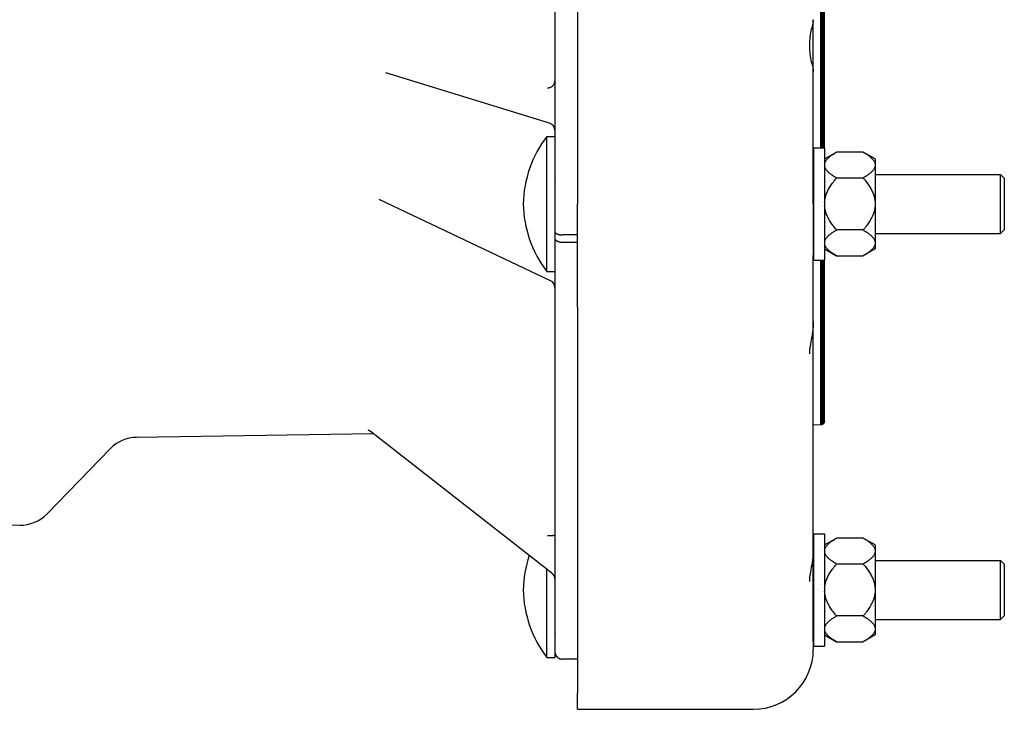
# Model space of a CAD drawing. Header units: inches. Extents: x -386 to 4171, y -551 to 959.
# Tile 11 of 14: x 634 to 897, y 462 to 646. Entities that reach past the tile are written whole.
import ezdxf

# ---------------------------------------------------------------- set-up
doc = ezdxf.new("R2010")
doc.units = ezdxf.units.IN
doc.header["$LTSCALE"] = 4
doc.header["$MEASUREMENT"] = 0
doc.layers.add('DETAIL', color=2, linetype='Continuous')

msp = doc.modelspace()

# ---------------------------------------------------------------- linework, layer by layer
at = {"layer": 'DETAIL'}
for p, q in [((782.93, 802.88), (782.93, 596.88)), ((848.91, 611.88), (848.91, 787.9)), ((848.93, 611.88), (848.93, 787.89)), ((847.98, 611.88), (847.98, 784.91)), ((848.17, 611.88), (848.17, 784.91)), ((848.35, 611.88), (848.35, 784.91)), ((848.51, 611.88), (848.51, 784.91)), ((848.65, 611.88), (848.65, 784.91)), ((848.77, 611.88), (848.77, 784.91)), ((848.86, 611.88), (848.86, 784.91)), ((776.9, 783.71), (776.9, 604.07)), ((845.93, 632.22), (845.93, 646.05)), ((775.49, 618.41), (731.73, 631.87)), ((845.93, 596.88), (845.93, 632.22)), ((774.74, 578.88), (774.74, 614.88)), ((774.74, 614.88), (776.9, 614.88)), ((845.94, 611.88), (845.94, 581.88)), ((845.94, 611.88), (848.94, 611.88)), ((848.94, 611.88), (848.94, 581.88)), ((848.94, 608.88), (852.14, 610.73)), ((859.24, 610.73), (852.14, 610.73)), ((862.44, 608.88), (859.24, 610.73)), ((862.44, 608.88), (862.44, 607.48)), ((862.44, 607.48), (862.44, 607.04)), ((862.44, 607.04), (862.44, 597.32)), ((776.94, 579.16), (776.94, 602.99)), ((845.93, 604.78), (845.94, 604.78)), ((859.24, 603.8), (852.14, 603.8)), ((862.44, 604.78), (895.94, 604.78)), ((895.94, 588.98), (895.94, 604.78)), ((896.94, 603.78), (895.94, 604.78)), ((896.94, 603.78), (896.94, 589.98)), ((775.75, 576.39), (729.97, 598.06)), ((862.44, 597.32), (862.44, 596.44)), ((782.93, 569.3), (782.93, 596.88)), ((845.93, 596.88), (845.93, 583.16)), ((862.44, 596.44), (862.44, 586.71)), ((859.24, 589.95), (852.14, 589.95)), ((896.94, 589.98), (895.94, 588.98)), ((782.93, 588.61), (778.9, 588.61)), ((778.9, 586.68), (782.93, 586.68)), ((845.93, 588.98), (845.94, 588.98)), ((862.44, 588.98), (895.94, 588.98)), ((862.44, 588.98), (895.94, 588.98)), ((862.44, 586.71), (862.44, 586.27)), ((848.94, 584.87), (852.14, 583.03)), ((848.94, 584.87), (852.14, 583.03)), ((862.44, 584.87), (859.24, 583.03)), ((862.44, 584.87), (859.24, 583.03)), ((862.44, 586.27), (862.44, 584.87)), ((845.93, 565.49), (845.93, 583.16)), ((845.94, 581.88), (848.94, 581.88)), ((847.98, 537.94), (847.98, 581.88)), ((848.17, 537.97), (848.17, 581.88)), ((848.35, 538.03), (848.35, 581.88)), ((848.51, 538.12), (848.51, 581.88)), ((848.65, 538.25), (848.65, 581.88)), ((848.77, 538.4), (848.77, 581.88)), ((848.86, 538.57), (848.86, 581.88)), ((848.91, 538.75), (848.91, 581.88)), ((848.93, 538.94), (848.93, 581.88)), ((848.93, 581.88), (848.94, 581.88)), ((852.14, 583.03), (852.13, 583.04)), ((852.14, 583.03), (859.24, 583.03)), ((852.14, 583.03), (859.24, 583.03)), ((859.26, 583.04), (859.24, 583.03)), ((774.74, 578.88), (776.9, 578.88)), ((776.9, 578.99), (776.9, 483.18)), ((782.93, 569.3), (782.93, 466.31)), ((845.93, 558.58), (845.93, 565.49)), ((845.93, 504.75), (845.93, 558.58)), ((847.98, 537.94), (845.93, 537.83)), ((848.17, 537.97), (847.98, 537.94)), ((848.35, 538.03), (848.17, 537.97)), ((848.51, 538.12), (848.35, 538.03)), ((848.65, 538.25), (848.51, 538.12)), ((848.77, 538.4), (848.65, 538.25)), ((848.86, 538.57), (848.77, 538.4)), ((848.91, 538.75), (848.86, 538.57)), ((848.93, 538.94), (848.91, 538.75)), ((728.42, 535.53), (665.16, 534.6)), ((776.13, 498.33), (727.52, 536.24)), ((658.13, 531.57), (641.27, 514.2)), ((543.25, 512.51), (633.95, 511.17)), ((845.94, 508.88), (845.94, 478.88)), ((845.94, 508.88), (848.94, 508.88)), ((848.94, 508.88), (848.94, 478.88)), ((848.94, 505.88), (852.14, 507.73)), ((859.24, 507.73), (852.14, 507.73)), ((862.44, 505.88), (859.24, 507.73)), ((862.44, 505.88), (862.44, 504.48)), ((845.93, 497.83), (845.93, 504.75)), ((862.44, 504.48), (862.44, 504.04)), ((862.44, 504.04), (862.44, 494.32)), ((845.93, 501.78), (845.94, 501.78)), ((859.24, 500.8), (852.14, 500.8)), ((862.44, 501.78), (895.94, 501.78)), ((895.94, 485.98), (895.94, 501.78)), ((896.94, 500.78), (895.94, 501.78)), ((896.94, 500.78), (896.94, 486.98)), ((774.74, 475.88), (774.74, 499.41)), ((845.93, 480.16), (845.93, 497.83)), ((862.44, 494.32), (862.44, 493.44)), ((862.44, 493.44), (862.44, 483.71)), ((859.24, 486.95), (852.14, 486.95)), ((896.94, 486.98), (895.94, 485.98)), ((845.93, 485.98), (845.94, 485.98)), ((862.44, 485.98), (895.94, 485.98)), ((776.94, 475.88), (776.94, 482.27)), ((848.94, 481.87), (852.14, 480.03)), ((862.44, 481.87), (859.24, 480.03)), ((862.44, 483.71), (862.44, 483.27)), ((862.44, 483.27), (862.44, 481.87)), ((845.93, 480.16), (845.93, 478.04)), ((845.94, 478.88), (848.94, 478.88)), ((852.14, 480.03), (859.24, 480.03)), ((774.74, 475.88), (776.94, 475.88)), ((782.93, 475.41), (778.9, 475.41)), ((782.93, 475.41), (778.9, 475.41)), ((782.93, 462.04), (782.93, 466.31)), ((782.93, 462.04), (829.93, 462.04))]:
    msp.add_line(p, q, dxfattribs=at)
at = {"layer": 'DETAIL', "flags": 128}
for points in [[(845.93, 646.05), (845.91, 645.79), (845.88, 645.53), (845.82, 645.27), (845.76, 644.97), (845.68, 644.64), (845.59, 644.27), (845.5, 643.88), (845.4, 643.45), (845.3, 642.99), (845.2, 642.5), (845.12, 641.98), (845.04, 641.44), (844.97, 640.88), (844.92, 640.31), (844.89, 639.72), (844.88, 639.13), (844.89, 638.54), (844.92, 637.95), (844.97, 637.38), (845.04, 636.82), (845.12, 636.28), (845.21, 635.77), (845.3, 635.28), (845.4, 634.82), (845.5, 634.39), (845.59, 634), (845.68, 633.63), (845.76, 633.3), (845.82, 633), (845.88, 632.73), (845.91, 632.48), (845.93, 632.22)], [(774.9, 627.86), (775.03, 627.86), (775.16, 627.87), (775.29, 627.89), (775.42, 627.92), (775.54, 627.95), (775.66, 627.99), (775.78, 628.04), (775.9, 628.1), (776.01, 628.16), (776.12, 628.23), (776.22, 628.3), (776.31, 628.38), (776.4, 628.47), (776.48, 628.56), (776.56, 628.66), (776.63, 628.76), (776.69, 628.87), (776.75, 628.98), (776.79, 629.09), (776.83, 629.2), (776.86, 629.32), (776.88, 629.44), (776.89, 629.56), (776.9, 629.68)], [(848.94, 607.48), (848.97, 607.61), (849, 607.74), (849.04, 607.87), (849.09, 608), (849.15, 608.13), (849.22, 608.26), (849.29, 608.39), (849.38, 608.52), (849.48, 608.65), (849.59, 608.78), (849.7, 608.91), (849.83, 609.05), (849.96, 609.18), (850.11, 609.31), (850.27, 609.45), (850.43, 609.59), (850.61, 609.72), (850.8, 609.86), (850.99, 610), (851.2, 610.14), (851.42, 610.29), (851.65, 610.43), (851.89, 610.58), (852.14, 610.73)], [(859.24, 610.73), (859.5, 610.58), (859.74, 610.43), (859.97, 610.29), (860.19, 610.14), (860.4, 610), (860.59, 609.86), (860.78, 609.72), (860.96, 609.59), (861.12, 609.45), (861.28, 609.31), (861.42, 609.18), (861.56, 609.05), (861.69, 608.91), (861.8, 608.78), (861.91, 608.65), (862.01, 608.52), (862.1, 608.39), (862.17, 608.26), (862.24, 608.13), (862.3, 608), (862.35, 607.87), (862.39, 607.74), (862.42, 607.61), (862.44, 607.48)], [(852.14, 603.8), (851.89, 603.95), (851.65, 604.1), (851.42, 604.24), (851.2, 604.39), (850.99, 604.53), (850.8, 604.67), (850.61, 604.81), (850.43, 604.94), (850.27, 605.08), (850.11, 605.21), (849.96, 605.35), (849.83, 605.48), (849.7, 605.61), (849.59, 605.75), (849.48, 605.88), (849.38, 606.01), (849.29, 606.14), (849.22, 606.27), (849.15, 606.4), (849.09, 606.53), (849.04, 606.66), (849, 606.79), (848.97, 606.92), (848.94, 607.04)], [(862.44, 607.04), (862.42, 606.92), (862.39, 606.79), (862.35, 606.66), (862.3, 606.53), (862.24, 606.4), (862.17, 606.27), (862.1, 606.14), (862.01, 606.01), (861.91, 605.88), (861.8, 605.75), (861.69, 605.61), (861.56, 605.48), (861.42, 605.35), (861.28, 605.21), (861.12, 605.08), (860.96, 604.94), (860.78, 604.81), (860.59, 604.67), (860.4, 604.53), (860.19, 604.39), (859.97, 604.24), (859.74, 604.1), (859.5, 603.95), (859.24, 603.8)], [(776.9, 604.07), (776.9, 604.03), (776.9, 603.98), (776.9, 603.94), (776.9, 603.89), (776.9, 603.85), (776.9, 603.81), (776.9, 603.76), (776.9, 603.72), (776.9, 603.67), (776.91, 603.63), (776.91, 603.58), (776.91, 603.54), (776.91, 603.49), (776.91, 603.45), (776.92, 603.4), (776.92, 603.36), (776.92, 603.31), (776.93, 603.26), (776.93, 603.22), (776.93, 603.17), (776.93, 603.13), (776.94, 603.08), (776.94, 603.03), (776.94, 602.99)], [(848.94, 597.32), (848.97, 597.57), (849, 597.83), (849.04, 598.09), (849.09, 598.35), (849.15, 598.61), (849.22, 598.87), (849.29, 599.13), (849.38, 599.39), (849.48, 599.65), (849.59, 599.91), (849.7, 600.18), (849.83, 600.44), (849.96, 600.71), (850.11, 600.98), (850.27, 601.25), (850.43, 601.52), (850.61, 601.79), (850.8, 602.07), (850.99, 602.35), (851.2, 602.64), (851.42, 602.92), (851.65, 603.21), (851.89, 603.5), (852.14, 603.8)], [(859.24, 603.8), (859.5, 603.5), (859.74, 603.21), (859.97, 602.92), (860.19, 602.64), (860.4, 602.35), (860.59, 602.07), (860.78, 601.79), (860.96, 601.52), (861.12, 601.25), (861.28, 600.98), (861.42, 600.71), (861.56, 600.44), (861.69, 600.18), (861.8, 599.91), (861.91, 599.65), (862.01, 599.39), (862.1, 599.13), (862.17, 598.87), (862.24, 598.61), (862.3, 598.35), (862.35, 598.09), (862.39, 597.83), (862.42, 597.57), (862.44, 597.32)], [(852.14, 589.95), (851.89, 590.25), (851.65, 590.54), (851.42, 590.83), (851.2, 591.12), (850.99, 591.4), (850.8, 591.68), (850.61, 591.96), (850.43, 592.23), (850.27, 592.51), (850.11, 592.78), (849.96, 593.05), (849.83, 593.31), (849.7, 593.58), (849.59, 593.84), (849.48, 594.1), (849.38, 594.37), (849.29, 594.63), (849.22, 594.89), (849.15, 595.14), (849.09, 595.4), (849.04, 595.66), (849, 595.92), (848.97, 596.18), (848.94, 596.44)], [(862.44, 596.44), (862.42, 596.18), (862.39, 595.92), (862.35, 595.66), (862.3, 595.4), (862.24, 595.14), (862.17, 594.89), (862.1, 594.63), (862.01, 594.37), (861.91, 594.1), (861.8, 593.84), (861.69, 593.58), (861.56, 593.31), (861.42, 593.05), (861.28, 592.78), (861.12, 592.51), (860.96, 592.23), (860.78, 591.96), (860.59, 591.68), (860.4, 591.4), (860.19, 591.12), (859.97, 590.83), (859.74, 590.54), (859.5, 590.25), (859.24, 589.95)], [(776.94, 589.35), (776.97, 589.29), (777.01, 589.24), (777.05, 589.19), (777.09, 589.14), (777.14, 589.1), (777.2, 589.05), (777.26, 589.01), (777.33, 588.96), (777.4, 588.92), (777.48, 588.88), (777.56, 588.85), (777.65, 588.81), (777.74, 588.78), (777.83, 588.75), (777.93, 588.72), (778.03, 588.7), (778.13, 588.68), (778.23, 588.66), (778.34, 588.64), (778.45, 588.63), (778.56, 588.62), (778.67, 588.61), (778.78, 588.61), (778.9, 588.61)], [(848.94, 586.71), (848.97, 586.84), (849, 586.97), (849.04, 587.1), (849.09, 587.23), (849.15, 587.36), (849.22, 587.49), (849.29, 587.62), (849.38, 587.75), (849.48, 587.88), (849.59, 588.01), (849.7, 588.14), (849.83, 588.27), (849.96, 588.4), (850.11, 588.54), (850.27, 588.67), (850.43, 588.81), (850.61, 588.95), (850.8, 589.09), (850.99, 589.23), (851.2, 589.37), (851.42, 589.51), (851.65, 589.66), (851.89, 589.8), (852.14, 589.95)], [(859.24, 589.95), (859.5, 589.8), (859.74, 589.66), (859.97, 589.51), (860.19, 589.37), (860.4, 589.23), (860.59, 589.09), (860.78, 588.95), (860.96, 588.81), (861.12, 588.67), (861.28, 588.54), (861.42, 588.4), (861.56, 588.27), (861.69, 588.14), (861.8, 588.01), (861.91, 587.88), (862.01, 587.75), (862.1, 587.62), (862.17, 587.49), (862.24, 587.36), (862.3, 587.23), (862.35, 587.1), (862.39, 586.97), (862.42, 586.84), (862.44, 586.71)], [(776.94, 587.51), (776.97, 587.45), (777.01, 587.4), (777.05, 587.34), (777.09, 587.29), (777.14, 587.23), (777.2, 587.18), (777.26, 587.13), (777.33, 587.08), (777.4, 587.04), (777.48, 586.99), (777.56, 586.95), (777.65, 586.91), (777.74, 586.88), (777.83, 586.85), (777.93, 586.81), (778.03, 586.79), (778.13, 586.76), (778.23, 586.74), (778.34, 586.72), (778.45, 586.71), (778.56, 586.7), (778.67, 586.69), (778.78, 586.68), (778.9, 586.68)], [(852.14, 583.03), (851.89, 583.18), (851.65, 583.32), (851.42, 583.47), (851.2, 583.61), (850.99, 583.75), (850.8, 583.89), (850.61, 584.03), (850.43, 584.17), (850.27, 584.3), (850.11, 584.44), (849.96, 584.57), (849.83, 584.71), (849.7, 584.84), (849.59, 584.97), (849.48, 585.1), (849.38, 585.23), (849.29, 585.36), (849.22, 585.49), (849.15, 585.62), (849.09, 585.75), (849.04, 585.88), (849, 586.01), (848.97, 586.14), (848.94, 586.27)], [(862.44, 586.27), (862.42, 586.14), (862.39, 586.01), (862.35, 585.88), (862.3, 585.75), (862.24, 585.62), (862.17, 585.49), (862.1, 585.36), (862.01, 585.23), (861.91, 585.1), (861.8, 584.97), (861.69, 584.84), (861.56, 584.71), (861.42, 584.57), (861.28, 584.44), (861.12, 584.3), (860.96, 584.17), (860.78, 584.03), (860.59, 583.89), (860.4, 583.75), (860.19, 583.61), (859.97, 583.47), (859.74, 583.32), (859.5, 583.18), (859.24, 583.03)], [(776.94, 579.16), (776.94, 579.15), (776.94, 579.14), (776.93, 579.13), (776.93, 579.13), (776.93, 579.12), (776.93, 579.11), (776.92, 579.1), (776.92, 579.09), (776.92, 579.09), (776.91, 579.08), (776.91, 579.07), (776.91, 579.06), (776.91, 579.06), (776.91, 579.05), (776.9, 579.04), (776.9, 579.04), (776.9, 579.03), (776.9, 579.03), (776.9, 579.02), (776.9, 579.01), (776.9, 579.01), (776.9, 579), (776.9, 579), (776.9, 578.99)], [(845.93, 565.49), (845.91, 564.8), (845.87, 564.1), (845.81, 563.4), (845.72, 562.71), (845.62, 562.01), (845.51, 561.33), (845.39, 560.67), (845.27, 560.04), (845.16, 559.43), (845.06, 558.86), (845.02, 558.6), (844.98, 558.35), (844.95, 558.11), (844.92, 557.88), (844.9, 557.68), (844.89, 557.49), (844.88, 557.33), (844.88, 557.19), (844.89, 557.07), (844.9, 556.98), (844.91, 556.93), (844.91, 556.91)], [(727.52, 536.24), (727.34, 536.36), (727.19, 536.44), (727.13, 536.46), (727.09, 536.48), (727.06, 536.49)], [(774.9, 508.4), (775.03, 508.4), (775.16, 508.4), (775.29, 508.39), (775.42, 508.39), (775.54, 508.4), (775.66, 508.4), (775.78, 508.4), (775.9, 508.41), (776.01, 508.41), (776.12, 508.42), (776.22, 508.42), (776.31, 508.43), (776.4, 508.44), (776.48, 508.45), (776.56, 508.46), (776.63, 508.47), (776.69, 508.49), (776.75, 508.5), (776.79, 508.51), (776.83, 508.53), (776.86, 508.54), (776.88, 508.56), (776.89, 508.57), (776.9, 508.59)], [(848.94, 504.48), (848.97, 504.61), (849, 504.74), (849.04, 504.87), (849.09, 505), (849.15, 505.13), (849.22, 505.26), (849.29, 505.39), (849.38, 505.52), (849.48, 505.65), (849.59, 505.78), (849.7, 505.91), (849.83, 506.05), (849.96, 506.18), (850.11, 506.31), (850.27, 506.45), (850.43, 506.59), (850.61, 506.72), (850.8, 506.86), (850.99, 507), (851.2, 507.14), (851.42, 507.29), (851.65, 507.43), (851.89, 507.58), (852.14, 507.73)], [(859.24, 507.73), (859.5, 507.58), (859.74, 507.43), (859.97, 507.29), (860.19, 507.14), (860.4, 507), (860.59, 506.86), (860.78, 506.72), (860.96, 506.59), (861.12, 506.45), (861.28, 506.31), (861.42, 506.18), (861.56, 506.05), (861.69, 505.91), (861.8, 505.78), (861.91, 505.65), (862.01, 505.52), (862.1, 505.39), (862.17, 505.26), (862.24, 505.13), (862.3, 505), (862.35, 504.87), (862.39, 504.74), (862.42, 504.61), (862.44, 504.48)], [(845.93, 504.75), (845.91, 504.06), (845.87, 503.36), (845.81, 502.66), (845.72, 501.96), (845.62, 501.27), (845.51, 500.59), (845.39, 499.93), (845.27, 499.29), (845.16, 498.69), (845.06, 498.12), (845.02, 497.86), (844.98, 497.6), (844.95, 497.37), (844.92, 497.14), (844.9, 496.94), (844.89, 496.75), (844.88, 496.59), (844.88, 496.44), (844.89, 496.33), (844.9, 496.24), (844.91, 496.18), (844.91, 496.16)], [(852.14, 500.8), (851.89, 500.95), (851.65, 501.1), (851.42, 501.24), (851.2, 501.39), (850.99, 501.53), (850.8, 501.67), (850.61, 501.81), (850.43, 501.94), (850.27, 502.08), (850.11, 502.21), (849.96, 502.35), (849.83, 502.48), (849.7, 502.61), (849.59, 502.75), (849.48, 502.88), (849.38, 503.01), (849.29, 503.14), (849.22, 503.27), (849.15, 503.4), (849.09, 503.53), (849.04, 503.66), (849, 503.79), (848.97, 503.92), (848.94, 504.04)], [(862.44, 504.04), (862.42, 503.92), (862.39, 503.79), (862.35, 503.66), (862.3, 503.53), (862.24, 503.4), (862.17, 503.27), (862.1, 503.14), (862.01, 503.01), (861.91, 502.88), (861.8, 502.75), (861.69, 502.61), (861.56, 502.48), (861.42, 502.35), (861.28, 502.21), (861.12, 502.08), (860.96, 501.94), (860.78, 501.81), (860.59, 501.67), (860.4, 501.53), (860.19, 501.39), (859.97, 501.24), (859.74, 501.1), (859.5, 500.95), (859.24, 500.8)], [(848.94, 494.32), (848.97, 494.57), (849, 494.83), (849.04, 495.09), (849.09, 495.35), (849.15, 495.61), (849.22, 495.87), (849.29, 496.13), (849.38, 496.39), (849.48, 496.65), (849.59, 496.91), (849.7, 497.18), (849.83, 497.44), (849.96, 497.71), (850.11, 497.98), (850.27, 498.25), (850.43, 498.52), (850.61, 498.79), (850.8, 499.07), (850.99, 499.35), (851.2, 499.64), (851.42, 499.92), (851.65, 500.21), (851.89, 500.5), (852.14, 500.8)], [(859.24, 500.8), (859.5, 500.5), (859.74, 500.21), (859.97, 499.92), (860.19, 499.64), (860.4, 499.35), (860.59, 499.07), (860.78, 498.79), (860.96, 498.52), (861.12, 498.25), (861.28, 497.98), (861.42, 497.71), (861.56, 497.44), (861.69, 497.18), (861.8, 496.91), (861.91, 496.65), (862.01, 496.39), (862.1, 496.13), (862.17, 495.87), (862.24, 495.61), (862.3, 495.35), (862.35, 495.09), (862.39, 494.83), (862.42, 494.57), (862.44, 494.32)], [(852.14, 486.95), (851.89, 487.25), (851.65, 487.54), (851.42, 487.83), (851.2, 488.12), (850.99, 488.4), (850.8, 488.68), (850.61, 488.96), (850.43, 489.23), (850.27, 489.51), (850.11, 489.78), (849.96, 490.05), (849.83, 490.31), (849.7, 490.58), (849.59, 490.84), (849.48, 491.1), (849.38, 491.37), (849.29, 491.63), (849.22, 491.89), (849.15, 492.14), (849.09, 492.4), (849.04, 492.66), (849, 492.92), (848.97, 493.18), (848.94, 493.44)], [(862.44, 493.44), (862.42, 493.18), (862.39, 492.92), (862.35, 492.66), (862.3, 492.4), (862.24, 492.14), (862.17, 491.89), (862.1, 491.63), (862.01, 491.37), (861.91, 491.1), (861.8, 490.84), (861.69, 490.58), (861.56, 490.31), (861.42, 490.05), (861.28, 489.78), (861.12, 489.51), (860.96, 489.23), (860.78, 488.96), (860.59, 488.68), (860.4, 488.4), (860.19, 488.12), (859.97, 487.83), (859.74, 487.54), (859.5, 487.25), (859.24, 486.95)], [(848.94, 483.71), (848.97, 483.84), (849, 483.97), (849.04, 484.1), (849.09, 484.23), (849.15, 484.36), (849.22, 484.49), (849.29, 484.62), (849.38, 484.75), (849.48, 484.88), (849.59, 485.01), (849.7, 485.14), (849.83, 485.27), (849.96, 485.4), (850.11, 485.54), (850.27, 485.67), (850.43, 485.81), (850.61, 485.95), (850.8, 486.09), (850.99, 486.23), (851.2, 486.37), (851.42, 486.51), (851.65, 486.66), (851.89, 486.8), (852.14, 486.95)], [(859.24, 486.95), (859.5, 486.8), (859.74, 486.66), (859.97, 486.51), (860.19, 486.37), (860.4, 486.23), (860.59, 486.09), (860.78, 485.95), (860.96, 485.81), (861.12, 485.67), (861.28, 485.54), (861.42, 485.4), (861.56, 485.27), (861.69, 485.14), (861.8, 485.01), (861.91, 484.88), (862.01, 484.75), (862.1, 484.62), (862.17, 484.49), (862.24, 484.36), (862.3, 484.23), (862.35, 484.1), (862.39, 483.97), (862.42, 483.84), (862.44, 483.71)], [(776.9, 483.18), (776.9, 483.15), (776.9, 483.11), (776.9, 483.07), (776.9, 483.03), (776.9, 482.99), (776.9, 482.95), (776.9, 482.92), (776.9, 482.88), (776.9, 482.84), (776.91, 482.8), (776.91, 482.76), (776.91, 482.73), (776.91, 482.69), (776.91, 482.65), (776.92, 482.61), (776.92, 482.57), (776.92, 482.53), (776.93, 482.5), (776.93, 482.46), (776.93, 482.42), (776.93, 482.38), (776.94, 482.35), (776.94, 482.31), (776.94, 482.27)], [(852.14, 480.03), (851.89, 480.18), (851.65, 480.32), (851.42, 480.47), (851.2, 480.61), (850.99, 480.75), (850.8, 480.89), (850.61, 481.03), (850.43, 481.17), (850.27, 481.3), (850.11, 481.44), (849.96, 481.57), (849.83, 481.71), (849.7, 481.84), (849.59, 481.97), (849.48, 482.1), (849.38, 482.23), (849.29, 482.36), (849.22, 482.49), (849.15, 482.62), (849.09, 482.75), (849.04, 482.88), (849, 483.01), (848.97, 483.14), (848.94, 483.27)], [(862.44, 483.27), (862.42, 483.14), (862.39, 483.01), (862.35, 482.88), (862.3, 482.75), (862.24, 482.62), (862.17, 482.49), (862.1, 482.36), (862.01, 482.23), (861.91, 482.1), (861.8, 481.97), (861.69, 481.84), (861.56, 481.71), (861.42, 481.57), (861.28, 481.44), (861.12, 481.3), (860.96, 481.17), (860.78, 481.03), (860.59, 480.89), (860.4, 480.75), (860.19, 480.61), (859.97, 480.47), (859.74, 480.32), (859.5, 480.18), (859.24, 480.03)], [(776.94, 476.98), (776.97, 476.87), (777.01, 476.76), (777.05, 476.66), (777.09, 476.55), (777.14, 476.45), (777.2, 476.36), (777.26, 476.26), (777.33, 476.17), (777.4, 476.08), (777.48, 476), (777.56, 475.92), (777.65, 475.85), (777.74, 475.78), (777.83, 475.72), (777.93, 475.66), (778.03, 475.61), (778.13, 475.56), (778.23, 475.52), (778.34, 475.49), (778.45, 475.46), (778.56, 475.44), (778.67, 475.42), (778.78, 475.41), (778.9, 475.41)]]:
    msp.add_lwpolyline(points, dxfattribs=at)
at = {"layer": 'DETAIL'}
for centre, radius, start, end in [((774.9, 616.5), 2, 0, 72.9052), ((799.31, 596.18), 30.88, 142.7216, 178.6983), ((799.31, 597.58), 30.88, 181.3017, 217.2784), ((774.9, 574.58), 2, 0, 64.6712), ((665.3, 524.6), 10, 90.8439, 135.8439), ((634.09, 521.17), 10, 269.1561, 315.8439), ((799.31, 493.18), 30.88, 161.3307, 178.6983), ((774.9, 496.75), 2, 0, 52.0494), ((799.31, 494.58), 30.88, 181.3017, 217.2784), ((778.9, 477.41), 2, 192.4452, 270), ((829.93, 478.04), 16, 270, 0)]:
    msp.add_arc(centre, radius, start, end, dxfattribs=at)

doc.saveas('drawing.dxf')
